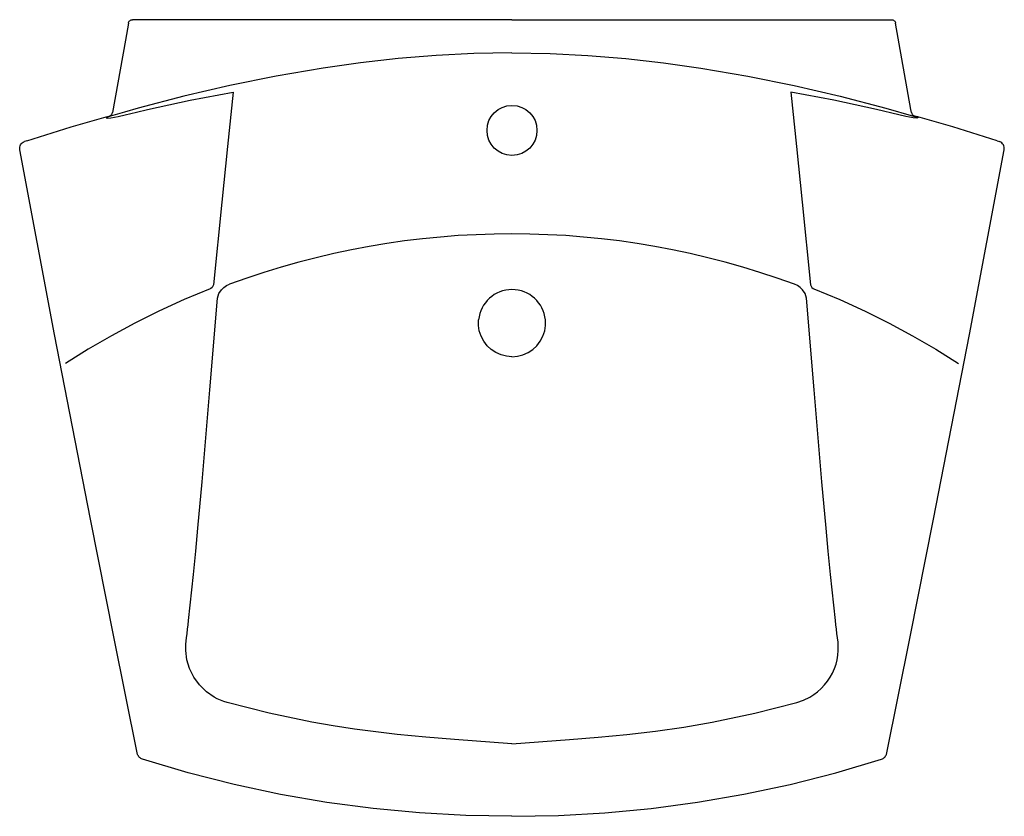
# Model space of a CAD drawing. Header units: metres. Extents: x 186.95 to 187.639, y 153.505 to 154.063.
import ezdxf

# ---------------------------------------------------------------- set-up
doc = ezdxf.new("R2010")
doc.units = ezdxf.units.M
doc.layers.add('3', color=3, linetype='Continuous')

msp = doc.modelspace()

# ---------------------------------------------------------------- linework, layer by layer
at = {"layer": '3', "linetype": 'Continuous'}
for p, q in [((187.03089, 154.06299), (187.02905, 154.06299)), ((187.2947, 154.06299), (187.03089, 154.06299)), ((187.2947, 154.06299), (187.55852, 154.06299)), ((187.01054, 153.99494), (187.01048, 153.99452)), ((187.01078, 153.99501), (187.01426, 153.99595)), ((187.57863, 153.99501), (187.57515, 153.99595)), ((187.57887, 153.99494), (187.57892, 153.99452)), ((186.95505, 153.9782), (186.9533, 153.97762)), ((187.63435, 153.9782), (187.6361, 153.97762))]:
    msp.add_line(p, q, dxfattribs=at)
at = {"layer": '3'}
for p, q in [((187.55852, 154.06299), (187.56037, 154.06299)), ((187.01054, 153.99494), (187.01078, 153.99501))]:
    msp.add_line(p, q, dxfattribs=at)
at = {"layer": '3', "linetype": 'Continuous', "flags": 128}
for points in [[(187.02609, 154.06052), (187.02622, 154.06103), (187.02644, 154.0615), (187.02674, 154.06193), (187.02711, 154.06229), (187.02754, 154.06259), (187.02801, 154.06281), (187.02852, 154.06295), (187.02904, 154.06299)], [(187.56037, 154.06299), (187.56089, 154.06295), (187.56139, 154.06281), (187.56186, 154.06259), (187.56229, 154.06229), (187.56266, 154.06192), (187.56296, 154.0615), (187.56318, 154.06103), (187.56332, 154.06052)], [(187.02609, 154.06052), (187.02398, 154.04869), (187.01493, 153.99795)], [(187.57447, 153.99795), (187.57408, 154.00016), (187.56332, 154.06052)], [(187.2947, 154.03978), (187.26808, 154.03932), (187.24153, 154.03797), (187.21506, 154.03579), (187.18867, 154.03282), (187.16238, 154.0291), (187.12966, 154.02346), (187.0972, 154.01684), (187.06498, 154.00933), (187.03296, 154.00102)], [(187.2947, 154.03978), (187.32132, 154.03932), (187.34788, 154.03797), (187.37435, 154.03579), (187.40073, 154.03282), (187.42703, 154.0291), (187.45974, 154.02346), (187.4922, 154.01684), (187.52442, 154.00933), (187.55645, 154.00102)], [(187.0239, 153.99643), (187.03167, 153.99834), (187.03945, 154.0002), (187.06932, 154.0067), (187.09941, 154.01227)], [(187.09941, 154.01227), (187.09552, 153.97425), (187.09153, 153.93522), (187.0856, 153.87735)], [(187.48999, 154.01227), (187.49388, 153.97425), (187.49788, 153.93522), (187.5038, 153.87735)], [(187.5655, 153.99643), (187.54996, 154.0002), (187.52008, 154.0067), (187.48999, 154.01227)], [(187.03296, 154.00102), (187.02326, 153.99829), (187.01362, 153.9954), (187.01071, 153.99449)], [(187.55645, 154.00102), (187.57579, 153.9954), (187.57869, 153.99449)], [(186.95505, 153.9782), (186.986, 153.98794), (187.01054, 153.99494)], [(187.01048, 153.99452), (187.01049, 153.99442), (187.01052, 153.99435), (187.01059, 153.99428), (187.01074, 153.9942), (187.01127, 153.9941), (187.01377, 153.99427), (187.01885, 153.99523), (187.0239, 153.99643)], [(187.01276, 153.99555), (187.01316, 153.99569), (187.01354, 153.99589), (187.01389, 153.99614), (187.0142, 153.99643), (187.01446, 153.99677), (187.01468, 153.99714), (187.01483, 153.99754), (187.01493, 153.99795)], [(187.57892, 153.99452), (187.57892, 153.99442), (187.57888, 153.99435), (187.57882, 153.99428), (187.57867, 153.9942), (187.57813, 153.9941), (187.57563, 153.99427), (187.57054, 153.99521), (187.5655, 153.99643)], [(187.57447, 153.99794), (187.57457, 153.99753), (187.57473, 153.99713), (187.57495, 153.99676), (187.57521, 153.99643), (187.57552, 153.99613), (187.57586, 153.99588), (187.57624, 153.99569), (187.57665, 153.99555)], [(187.57863, 153.99501), (187.57875, 153.99498), (187.57887, 153.99494)], [(187.63435, 153.9782), (187.6034, 153.98794), (187.57887, 153.99494)], [(186.95008, 153.97192), (186.94998, 153.97282), (186.95004, 153.97372), (186.95026, 153.97459), (186.95062, 153.97541), (186.95113, 153.97614), (186.95176, 153.97677), (186.95249, 153.97727), (186.9533, 153.97762)], [(187.63932, 153.97192), (187.63942, 153.97282), (187.63936, 153.97372), (187.63915, 153.97459), (187.63878, 153.97541), (187.63827, 153.97614), (187.63764, 153.97677), (187.63691, 153.97727), (187.6361, 153.97762)], [(187.03256, 153.54842), (187.01584, 153.6308), (186.99946, 153.71326), (186.98686, 153.77789), (186.97445, 153.84255), (186.9622, 153.90724), (186.95008, 153.97192)], [(187.55684, 153.54842), (187.57356, 153.6308), (187.58994, 153.71326), (187.60254, 153.77789), (187.61495, 153.84255), (187.6272, 153.90724), (187.63932, 153.97192)], [(187.0856, 153.87735), (187.08531, 153.87636), (187.08473, 153.87551), (187.08383, 153.8748), (187.08333, 153.87457)], [(187.08846, 153.86806), (187.08938, 153.87121), (187.09122, 153.87388), (187.09294, 153.87546), (187.0949, 153.87674), (187.09698, 153.87768)], [(187.50095, 153.86806), (187.50002, 153.87121), (187.49819, 153.87388), (187.49646, 153.87546), (187.49451, 153.87674), (187.49242, 153.87768)], [(187.5038, 153.87735), (187.50409, 153.87636), (187.50468, 153.87551), (187.50558, 153.8748), (187.50607, 153.87457)], [(187.08333, 153.87457), (187.06522, 153.86703), (187.04737, 153.85886), (187.03065, 153.85053), (187.0142, 153.84165), (186.998, 153.83221), (186.98209, 153.82223), (186.98209, 153.82223)], [(187.50607, 153.87457), (187.52419, 153.86702), (187.54204, 153.85886), (187.55876, 153.85053), (187.5752, 153.84165), (187.59141, 153.8322), (187.60731, 153.82223), (187.60731, 153.82223)], [(187.06825, 153.64227), (187.07169, 153.67457), (187.07328, 153.69074), (187.07481, 153.70691), (187.07771, 153.7393), (187.08316, 153.80368), (187.08846, 153.86806)], [(187.52115, 153.64227), (187.51771, 153.67457), (187.51612, 153.69074), (187.5146, 153.70691), (187.51169, 153.7393), (187.50624, 153.80368), (187.50095, 153.86806)], [(187.2947, 153.82699), (187.2908, 153.82732), (187.28701, 153.82829), (187.28344, 153.82987), (187.28018, 153.83202), (187.2773, 153.8347), (187.27491, 153.83783), (187.27306, 153.84135), (187.27182, 153.84514), (187.27126, 153.84894), (187.27131, 153.85279)], [(187.2947, 153.82699), (187.2986, 153.82732), (187.3024, 153.82829), (187.30597, 153.82987), (187.30923, 153.83202), (187.3121, 153.8347), (187.3145, 153.83783), (187.31635, 153.84135), (187.31758, 153.84514), (187.31815, 153.84894), (187.31809, 153.85279)], [(187.06675, 153.63014), (187.06715, 153.63317), (187.06753, 153.6362), (187.0679, 153.63923), (187.06825, 153.64227)], [(187.52265, 153.63014), (187.52226, 153.63317), (187.52187, 153.6362), (187.52151, 153.63923), (187.52115, 153.64227)], [(187.08618, 153.58857), (187.08071, 153.59236), (187.07579, 153.59711), (187.07185, 153.60248), (187.06882, 153.60865), (187.06703, 153.61478), (187.06625, 153.6213), (187.06629, 153.62574), (187.06675, 153.63014)], [(187.50322, 153.58857), (187.50602, 153.59035), (187.50868, 153.59235), (187.51116, 153.59455), (187.51361, 153.59711), (187.51569, 153.5997), (187.51756, 153.60248), (187.51915, 153.60537), (187.52059, 153.60865), (187.5216, 153.61167), (187.52237, 153.61478), (187.52288, 153.61791), (187.52315, 153.6213), (187.52301, 153.62718), (187.52265, 153.63014)], [(187.09519, 153.58485), (187.09287, 153.58555), (187.0906, 153.5864), (187.08836, 153.58741), (187.08618, 153.58857)], [(187.49422, 153.58485), (187.4988, 153.5864), (187.50322, 153.58857)], [(187.2947, 153.55584), (187.2545, 153.55886), (187.23441, 153.56056), (187.21434, 153.56252), (187.18435, 153.56617), (187.16939, 153.56843), (187.15448, 153.57103), (187.12471, 153.57726), (187.09519, 153.58485)], [(187.2947, 153.55584), (187.3349, 153.55886), (187.35499, 153.56056), (187.37506, 153.56252), (187.39508, 153.56485), (187.41505, 153.56766), (187.43492, 153.57103), (187.46472, 153.57727), (187.49422, 153.58485)], [(187.03592, 153.54514), (187.03534, 153.54538), (187.03479, 153.54567), (187.03428, 153.54602), (187.03382, 153.54642), (187.03341, 153.54687), (187.03306, 153.54736), (187.03278, 153.54788), (187.03256, 153.54842)], [(187.2947, 153.50512), (187.26231, 153.50568), (187.22997, 153.50748), (187.19746, 153.51055), (187.16508, 153.51486), (187.13251, 153.5205), (187.10018, 153.5274), (187.06792, 153.53563), (187.03592, 153.54514)], [(187.2947, 153.50512), (187.32715, 153.50568), (187.35969, 153.5075), (187.39213, 153.51057), (187.42469, 153.51492), (187.45706, 153.52053), (187.48943, 153.52745), (187.52151, 153.53563), (187.55349, 153.54514)], [(187.55349, 153.54514), (187.55406, 153.54538), (187.55461, 153.54567), (187.55512, 153.54602), (187.55558, 153.54642), (187.55599, 153.54687), (187.55634, 153.54736), (187.55663, 153.54788), (187.55684, 153.54842)]]:
    msp.add_lwpolyline(points, dxfattribs=at)
at = {"layer": '3', "linetype": 'Continuous'}
msp.add_circle((187.2947, 153.98549), 0.0175, dxfattribs=at)
for centre, radius, start, end in [((187.2947, 153.34174), 0.57125, 69.7498, 110.2502), ((187.2947, 153.85049), 0.0235, 5.6136, 174.3864)]:
    msp.add_arc(centre, radius, start, end, dxfattribs=at)

doc.saveas('drawing.dxf')
